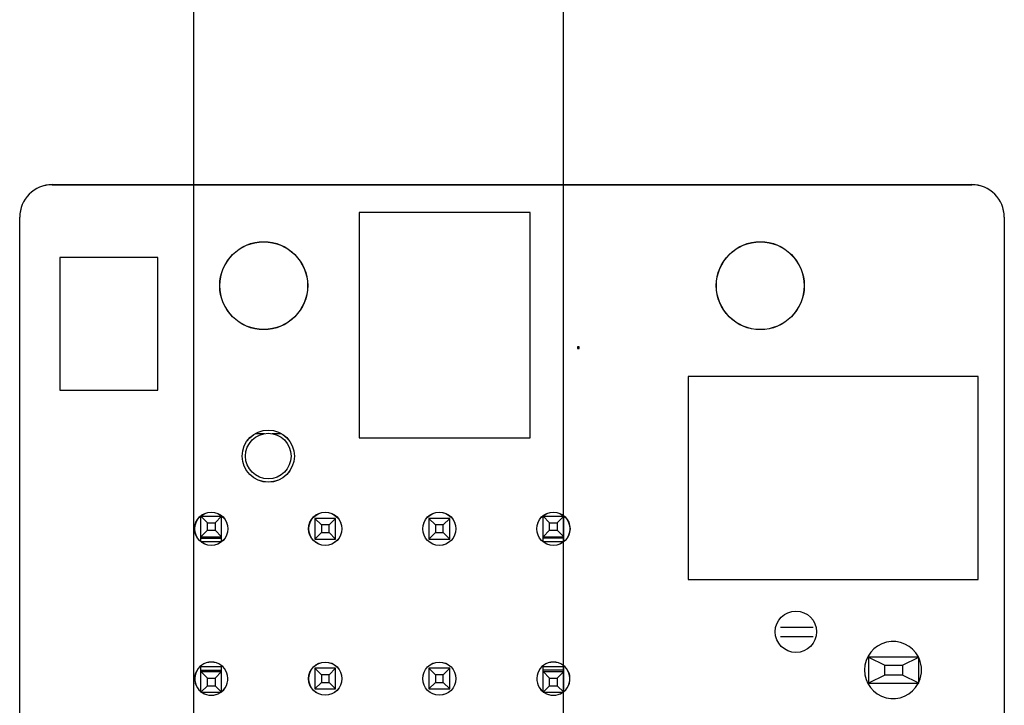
# Model space of a CAD drawing. Header units: inches. Extents: x 0 to 34, y 0 to 22.
# Tile 49 of 51: x 28.4 to 30.7, y 13 to 14.6. Entities that reach past the tile are written whole.
import ezdxf

# ---------------------------------------------------------------- set-up
doc = ezdxf.new("R2010")
doc.units = ezdxf.units.IN
doc.header["$LTSCALE"] = 1.87
doc.header["$MEASUREMENT"] = 0
doc.layers.get('0').update_dxf_attribs({"linetype": 'CONTINUOUS'})
for name, color, linetype in [('02___PRT_ALL_AXES', 7, 'CONTINUOUS'), ('DIMENSIONS', 7, 'CONTINUOUS'), ('ECAD_CE_LOGO', 7, 'CONTINUOUS'), ('ECAD_GLOBAL_FD_40_10_FD40', 7, 'CONTINUOUS'), ('ECAD_RCM_MARK', 7, 'CONTINUOUS'), ('ECAD_WEEELOGO_SM', 7, 'CONTINUOUS')]:
    doc.layers.add(name, color=color, linetype=linetype)
doc.styles.get("Standard").update_dxf_attribs({"font": 'txt', "width": 0.8})
doc.dimstyles.new('DIMSTYLE_2', dxfattribs={"dimtxt": 0.125, "dimasz": 0.18, "dimexe": 0.125, "dimexo": 0.0625, "dimgap": 0.03125, "dimtad": 0, "dimtih": 1, "dimtoh": 1, "dimlfac": 0.5, "dimdsep": 46, "dimtxsty": 'STANDARD', "dimblk": '_FILLED', "dimblk1": '_FILLED', "dimblk2": '_FILLED', "dimcen": 0.09, "dimadec": 0, "dimazin": 0, "dimtp": 0.001, "dimtm": 0.001, "dimtfac": 1, "dimtofl": 0, "dimtmove": 0, "dimatfit": 3, "dimldrblk": '_FILLED', "dimfxl": 1, "dimtolj": 1, "dimarcsym": 0})

# ---------------------------------------------------------------- blocks, each defined once
blk = doc.blocks.new('*D49')
at = {"layer": 'DIMENSIONS', "color": 2, "linetype": 'CONTINUOUS'}
blk.add_line((28.7882, 12.8668), (28.7882, 14.917), dxfattribs=at)
at = {"layer": 'DIMENSIONS', "color": 2, "linetype": 'CONTINUOUS', "insert": (28.7257, 14.9795), "char_height": 0.125, "width": 1.225, "attachment_point": 1, "rotation": 90, "line_spacing_factor": 0.9}
blk.add_mtext('24.88{\\Ftxt.shx;\\W1.000000;\\H0.125000; }[.979]', dxfattribs=at)
blk = doc.blocks.new('_FILLED')
at = {"color": 0, "linetype": 'BYBLOCK'}
blk.add_solid([(0, 0), (-1, 0.174), (-1, -0.174)], dxfattribs=at)
blk = doc.blocks.new('*D50')
at = {"layer": 'DIMENSIONS', "color": 2, "linetype": 'CONTINUOUS'}
blk.add_line((29.6819, 12.8668), (29.6819, 14.917), dxfattribs=at)
at = {"layer": 'DIMENSIONS', "color": 2, "linetype": 'CONTINUOUS', "insert": (29.6194, 14.9795), "char_height": 0.125, "width": 1.225, "attachment_point": 1, "rotation": 90, "line_spacing_factor": 0.9}
blk.add_mtext('13.53{\\Ftxt.shx;\\W1.000000;\\H0.125000; }[.532]', dxfattribs=at)

msp = doc.modelspace()

# ---------------------------------------------------------------- linework, layer by layer
at = {"color": 3, "linetype": 'CONTINUOUS'}
for p, q in [((28.4461, 14.2295), (30.6681, 14.2295)), ((28.3674, 6.2882), (28.3674, 14.1508)), ((30.7469, 14.1508), (30.7469, 6.2882))]:
    msp.add_line(p, q, dxfattribs=at)
at = {"color": 7, "linetype": 'CONTINUOUS'}
for p, q in [((28.9365, 13.6279), (28.9589, 13.6279)), ((28.9774, 13.6279), (28.9998, 13.6279)), ((28.8054, 13.3674), (28.8054, 13.4284)), ((28.8054, 13.4284), (28.8211, 13.4127)), ((28.8054, 13.4284), (28.8554, 13.4284)), ((28.8396, 13.4127), (28.8554, 13.4284)), ((28.8554, 13.3674), (28.8554, 13.4284)), ((29.0809, 13.423), (29.0809, 13.373)), ((29.0809, 13.423), (29.0967, 13.4073)), ((29.1309, 13.423), (29.0809, 13.423)), ((29.1309, 13.423), (29.1152, 13.4073)), ((29.1309, 13.373), (29.1309, 13.423)), ((29.3565, 13.423), (29.3565, 13.373)), ((29.3565, 13.423), (29.3723, 13.4073)), ((29.4065, 13.423), (29.3565, 13.423)), ((29.4065, 13.423), (29.3908, 13.4073)), ((29.4065, 13.373), (29.4065, 13.423)), ((29.6321, 13.3674), (29.6321, 13.4284)), ((29.6321, 13.4284), (29.6479, 13.4127)), ((29.6321, 13.4284), (29.6821, 13.4284)), ((29.6664, 13.4127), (29.6821, 13.4284)), ((29.6821, 13.3674), (29.6821, 13.4284)), ((28.8211, 13.3942), (28.8211, 13.4127)), ((28.8211, 13.4127), (28.8396, 13.4127)), ((28.8396, 13.4127), (28.8396, 13.3942)), ((29.0967, 13.4073), (29.0967, 13.3888)), ((29.1152, 13.4073), (29.0967, 13.4073)), ((29.1152, 13.3888), (29.1152, 13.4073)), ((29.3723, 13.4073), (29.3723, 13.3888)), ((29.3908, 13.4073), (29.3723, 13.4073)), ((29.3908, 13.3888), (29.3908, 13.4073)), ((29.6479, 13.3942), (29.6479, 13.4127)), ((29.6479, 13.4127), (29.6664, 13.4127)), ((29.6664, 13.4127), (29.6664, 13.3942)), ((28.8211, 13.3942), (28.8054, 13.3784)), ((28.8054, 13.3784), (28.8554, 13.3784)), ((28.8054, 13.3749), (28.8554, 13.3749)), ((28.8211, 13.3942), (28.8396, 13.3942)), ((28.8396, 13.3942), (28.8554, 13.3784)), ((29.0809, 13.373), (29.0967, 13.3888)), ((29.0809, 13.373), (29.1309, 13.373)), ((29.0967, 13.3888), (29.1152, 13.3888)), ((29.1309, 13.373), (29.1152, 13.3888)), ((29.3565, 13.373), (29.3723, 13.3888)), ((29.3565, 13.373), (29.4065, 13.373)), ((29.3723, 13.3888), (29.3908, 13.3888)), ((29.4065, 13.373), (29.3908, 13.3888)), ((29.6479, 13.3942), (29.6321, 13.3784)), ((29.6321, 13.3784), (29.6821, 13.3784)), ((29.6821, 13.3749), (29.6321, 13.3749)), ((29.6479, 13.3942), (29.6664, 13.3942)), ((29.6664, 13.3942), (29.6821, 13.3784)), ((28.8541, 13.3666), (28.8066, 13.3666)), ((29.6809, 13.3666), (29.6333, 13.3666)), ((30.2059, 13.1606), (30.2847, 13.1606)), ((30.2847, 13.137), (30.2059, 13.137)), ((30.4185, 13.0878), (30.4185, 13.0248)), ((30.5406, 13.0878), (30.4185, 13.0878)), ((30.4185, 13.0878), (30.4579, 13.0681)), ((30.5012, 13.0681), (30.5406, 13.0878)), ((30.5406, 13.0248), (30.5406, 13.0878)), ((28.8054, 13.0029), (28.8054, 13.0647)), ((28.8554, 13.0647), (28.8054, 13.0647)), ((28.8554, 13.0029), (28.8554, 13.0647)), ((29.6321, 13.0029), (29.6321, 13.0647)), ((29.6821, 13.0647), (29.6321, 13.0647)), ((29.6821, 13.0029), (29.6821, 13.0647)), ((30.4579, 13.0445), (30.4579, 13.0681)), ((30.4579, 13.0681), (30.5012, 13.0681)), ((30.5012, 13.0681), (30.5012, 13.0445)), ((28.8054, 13.0565), (28.8554, 13.0565)), ((28.8054, 13.0529), (28.8211, 13.0372)), ((28.8054, 13.0529), (28.8554, 13.0529)), ((28.8396, 13.0372), (28.8554, 13.0529)), ((29.0809, 13.0608), (29.0809, 13.0108)), ((29.0809, 13.0608), (29.0967, 13.0451)), ((29.1309, 13.0608), (29.0809, 13.0608)), ((29.0967, 13.0451), (29.0967, 13.0265)), ((29.1152, 13.0451), (29.0967, 13.0451)), ((29.1309, 13.0608), (29.1152, 13.0451)), ((29.1152, 13.0265), (29.1152, 13.0451)), ((29.1309, 13.0108), (29.1309, 13.0608)), ((29.3565, 13.0608), (29.3565, 13.0108)), ((29.3565, 13.0608), (29.3723, 13.0451)), ((29.4065, 13.0608), (29.3565, 13.0608)), ((29.3723, 13.0451), (29.3723, 13.0265)), ((29.3908, 13.0451), (29.3723, 13.0451)), ((29.4065, 13.0608), (29.3908, 13.0451)), ((29.3908, 13.0265), (29.3908, 13.0451)), ((29.4065, 13.0108), (29.4065, 13.0608)), ((29.6821, 13.0565), (29.6321, 13.0565)), ((29.6321, 13.0529), (29.6479, 13.0372)), ((29.6321, 13.0529), (29.6821, 13.0529)), ((29.6664, 13.0372), (29.6821, 13.0529)), ((30.4579, 13.0445), (30.4185, 13.0248)), ((30.5012, 13.0445), (30.4579, 13.0445)), ((30.5406, 13.0248), (30.5012, 13.0445)), ((28.8211, 13.0187), (28.8054, 13.0029)), ((28.8211, 13.0187), (28.8211, 13.0372)), ((28.8211, 13.0372), (28.8396, 13.0372)), ((28.8211, 13.0187), (28.8396, 13.0187)), ((28.8396, 13.0372), (28.8396, 13.0187)), ((28.8396, 13.0187), (28.8554, 13.0029)), ((29.0809, 13.0108), (29.0967, 13.0265)), ((29.0967, 13.0265), (29.1152, 13.0265)), ((29.1309, 13.0108), (29.1152, 13.0265)), ((29.3565, 13.0108), (29.3723, 13.0265)), ((29.3723, 13.0265), (29.3908, 13.0265)), ((29.4065, 13.0108), (29.3908, 13.0265)), ((29.6479, 13.0187), (29.6321, 13.0029)), ((29.6479, 13.0187), (29.6479, 13.0372)), ((29.6479, 13.0372), (29.6664, 13.0372)), ((29.6479, 13.0187), (29.6664, 13.0187)), ((29.6664, 13.0372), (29.6664, 13.0187)), ((29.6664, 13.0187), (29.6821, 13.0029)), ((30.4185, 13.0248), (30.5406, 13.0248)), ((28.8054, 13.0029), (28.8554, 13.0029)), ((29.0809, 13.0108), (29.1309, 13.0108)), ((29.3565, 13.0108), (29.4065, 13.0108)), ((29.6321, 13.0029), (29.6821, 13.0029))]:
    msp.add_line(p, q, dxfattribs=at)
msp.add_circle((28.9681, 13.5736), 0.0551, dxfattribs=at)
at = {"color": 3, "linetype": 'CONTINUOUS'}
for centre, start, end in [((28.4461, 14.1508), 90, 180), ((30.6681, 14.1508), 0, 90)]:
    msp.add_arc(centre, 0.0787, start, end, dxfattribs=at)
at = {"layer": '02___PRT_ALL_AXES', "color": 7, "linetype": 'CONTINUOUS'}
for p, q in [((28.4461, 14.2294), (30.6681, 14.2294)), ((28.3674, 6.2881), (28.3674, 14.1507)), ((30.7469, 14.1507), (30.7469, 6.2881))]:
    msp.add_line(p, q, dxfattribs=at)
at = {"layer": '02___PRT_ALL_AXES', "color": 3, "linetype": 'CONTINUOUS'}
for centre, radius in [((28.9571, 13.9854), 0.1063), ((30.1571, 13.9854), 0.1063), ((28.9681, 13.5736), 0.063), ((28.8304, 13.398), 0.0402), ((29.1059, 13.398), 0.0402), ((29.3815, 13.398), 0.0402), ((29.6571, 13.398), 0.0402), ((29.1059, 13.0358), 0.0402), ((29.3815, 13.0358), 0.0402)]:
    msp.add_circle(centre, radius, dxfattribs=at)
at = {"layer": '02___PRT_ALL_AXES', "color": 7, "linetype": 'CONTINUOUS'}
for centre, radius in [((28.9571, 13.9854), 0.106), ((30.1571, 13.9853), 0.106), ((28.9681, 13.5735), 0.063), ((28.8304, 13.3979), 0.04), ((29.1059, 13.3979), 0.04), ((29.3815, 13.3979), 0.04), ((29.6571, 13.3979), 0.04), ((30.2433, 13.1491), 0.05), ((29.1059, 13.0357), 0.04), ((29.3815, 13.0357), 0.04)]:
    msp.add_circle(centre, radius, dxfattribs=at)
for centre, radius, start, end in [((28.4461, 14.1507), 0.0787, 90, 180), ((30.6681, 14.1507), 0.0787, 0, 90), ((30.478, 13.0566), 0.069, 27.2918, 332.1176), ((28.8304, 13.0357), 0.04, 309.3578, 230.6376), ((29.6571, 13.0357), 0.04, 309.3578, 230.6376), ((30.478, 13.0566), 0.069, 336.297, 23.703), ((28.8304, 13.0357), 0.04, 236.6832, 303.3168), ((29.6571, 13.0357), 0.04, 236.6828, 303.3172)]:
    msp.add_arc(centre, radius, start, end, dxfattribs=at)
at = {"layer": '02___PRT_ALL_AXES', "color": 3, "linetype": 'CONTINUOUS'}
for centre, start, end in [((28.8304, 13.0358), 309.1895, 230.8105), ((29.6571, 13.0358), 309.1895, 230.8105), ((28.8304, 13.0358), 236.5796, 303.4204), ((29.6571, 13.0358), 236.5796, 303.4204)]:
    msp.add_arc(centre, 0.0402, start, end, dxfattribs=at)
at = {"layer": 'ECAD_CE_LOGO', "color": 7, "linetype": 'CONTINUOUS'}
for p, q in [((29.1881, 14.1625), (29.1881, 13.6178)), ((29.6011, 14.1625), (29.1881, 14.1625)), ((29.6011, 13.6178), (29.6011, 14.1625)), ((29.1881, 13.6178), (29.6011, 13.6178))]:
    msp.add_line(p, q, dxfattribs=at)
at = {"layer": 'ECAD_GLOBAL_FD_40_10_FD40', "color": 7, "linetype": 'CONTINUOUS'}
for p, q in [((29.7151, 13.8373), (29.7151, 13.8333)), ((29.7191, 13.8373), (29.7151, 13.8373)), ((29.7151, 13.8333), (29.7191, 13.8333)), ((29.7191, 13.8333), (29.7191, 13.8373))]:
    msp.add_line(p, q, dxfattribs=at)
at = {"layer": 'ECAD_RCM_MARK', "color": 7, "linetype": 'CONTINUOUS'}
for p, q in [((28.4647, 14.0535), (28.4647, 13.7331)), ((28.7016, 14.0535), (28.4647, 14.0535)), ((28.7016, 13.7331), (28.7016, 14.0535)), ((28.4647, 13.7331), (28.7016, 13.7331))]:
    msp.add_line(p, q, dxfattribs=at)
at = {"layer": 'ECAD_WEEELOGO_SM', "color": 7, "linetype": 'CONTINUOUS'}
for p, q in [((29.9829, 13.766), (29.9829, 13.2755)), ((30.6834, 13.766), (29.9829, 13.766)), ((30.6834, 13.2755), (30.6834, 13.766)), ((29.9829, 13.2755), (30.6834, 13.2755))]:
    msp.add_line(p, q, dxfattribs=at)

# ---------------------------------------------------------------- dimensions: what is measured, and where the dimension line sits
at = {"layer": 'DIMENSIONS', "color": 2, "linetype": 'CONTINUOUS'}
for feature_location, picture, middle in [((28.7882, 12.8668), '*D49', (28.7882, 15.592)), ((29.6819, 12.8668), '*D50', (29.6819, 15.592))]:
    dim = msp.add_ordinate_dim(feature_location=feature_location, offset=(0, 2.0502), dtype=1, origin=(30.7469, 12.8043), dimstyle='DIMSTYLE_2', dxfattribs=at)
    dim.commit()
    dim.dimension.update_dxf_attribs({"geometry": picture, "text_midpoint": middle})

doc.saveas('drawing.dxf')
